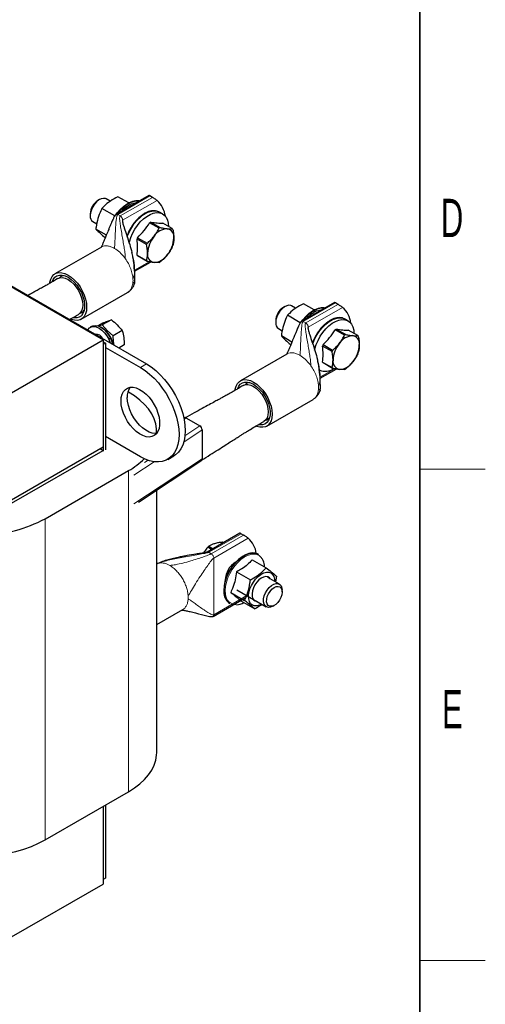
# Model space of a CAD drawing. Header units: millimetres. Extents: x 5 to 418, y 2 to 292.
# Tile 22 of 23: x 371 to 414, y 53 to 143. Entities that reach past the tile are written whole.
import ezdxf

# ---------------------------------------------------------------- set-up
doc = ezdxf.new("R2010")
doc.units = ezdxf.units.MM
doc.layers.add('SLD-0', color=7, linetype='Continuous')
doc.styles.add('SLDTEXTSTYLE0', font='TXT', dxfattribs={"width": 0.605})

msp = doc.modelspace()

# ---------------------------------------------------------------- linework, layer by layer
at = {"color": 7, "linetype": 'Continuous', "lineweight": 25}
for p, q in [((334.2195, 140.0425), (383.0099, 111.8764)), ((336.6237, 138.5731), (379.0501, 114.0809)), ((383.2247, 127.3143), (380.211, 125.5745)), ((381.3833, 126.6189), (380.3887, 127.193)), ((383.5464, 127.1306), (383.3201, 127.2612)), ((378.7021, 126.9299), (378.5607, 126.8482)), ((379.6784, 126.7722), (379.3022, 126.9894)), ((377.8537, 125.6235), (377.8537, 125.4603)), ((380.1077, 125.45), (378.9318, 126.1289)), ((384.4781, 125.6179), (384.1953, 125.7812)), ((378.1023, 124.9109), (378.4579, 124.7056)), ((384.1615, 124.311), (383.2921, 124.8129)), ((383.3914, 124.8702), (384.2608, 124.3683)), ((385.3636, 124.2697), (384.4942, 124.7716)), ((379.334, 123.6802), (378.3706, 124.2364)), ((383.0091, 122.8111), (382.1397, 123.313)), ((382.1893, 123.441), (383.0587, 122.9391)), ((378.8741, 122.5832), (374.6315, 120.134)), ((378.8772, 122.5782), (378.8566, 122.5631)), ((382.1397, 121.8426), (383.0091, 121.3407)), ((383.0587, 121.27), (382.1893, 121.7719)), ((381.9124, 120.3633), (383.38, 121.2105)), ((377.0313, 115.9769), (381.2739, 118.4262)), ((381.2683, 118.4366), (381.2943, 118.4489)), ((400.1952, 117.5174), (397.1816, 115.7776)), ((398.3539, 116.822), (397.3593, 117.3961)), ((400.517, 117.3337), (400.2907, 117.4643)), ((395.6726, 117.133), (395.5312, 117.0513)), ((396.649, 116.9753), (396.2727, 117.1925)), ((378.9793, 115.6125), (378.5619, 115.3716)), ((378.9623, 115.4459), (378.6543, 115.3222)), ((379.7947, 115.9264), (378.9623, 115.4459)), ((378.9623, 115.4459), (379.4223, 114.9247)), ((394.8243, 115.8266), (394.8243, 115.6634)), ((397.0783, 115.6531), (395.9023, 116.332)), ((401.4487, 115.821), (401.1658, 115.9843)), ((378.0239, 115.3351), (377.8542, 115.2372)), ((378.3822, 114.6183), (378.3213, 114.5831)), ((378.3524, 114.601), (378.3628, 114.6174)), ((378.8806, 115.2231), (378.824, 115.2558)), ((379.3128, 114.8688), (379.3616, 114.8218)), ((379.4223, 114.9247), (379.9585, 114.4476)), ((380.7909, 114.9281), (379.9585, 114.4476)), ((395.0728, 115.114), (395.4285, 114.9087)), ((401.1321, 114.5141), (400.2627, 115.016)), ((400.362, 115.0733), (401.2314, 114.5714)), ((402.3342, 114.4728), (401.4647, 114.9747)), ((370.6638, 109.2396), (379.0501, 114.0809)), ((379.0501, 114.0809), (379.0501, 104.2824)), ((379.0501, 113.9012), (379.2622, 113.7787)), ((379.2622, 113.7787), (379.0501, 113.6563)), ((379.0501, 113.6563), (379.0501, 103.8741)), ((379.2622, 113.7787), (379.2622, 103.9966)), ((396.3045, 113.8833), (395.3411, 114.4395)), ((399.1599, 113.6441), (400.0293, 113.1422)), ((379.2622, 113.3868), (382.4442, 111.5499)), ((380.9716, 113.616), (380.4841, 113.3345)), ((395.8447, 112.7863), (391.602, 110.3371)), ((395.8478, 112.7813), (395.8272, 112.7662)), ((399.9796, 113.0142), (399.1102, 113.5161)), ((399.1102, 112.0457), (399.9796, 111.5438)), ((400.0293, 111.4731), (399.1599, 111.975)), ((398.8829, 110.5664), (400.3506, 111.4136)), ((381.3624, 109.291), (381.3066, 109.3232)), ((394.0018, 106.18), (398.2445, 108.6293)), ((398.2388, 108.6397), (398.2649, 108.652)), ((386.512, 106.9345), (386.4254, 106.8771)), ((386.6501, 106.9117), (387.8833, 106.1998)), ((383.9398, 105.5208), (383.9398, 105.6988)), ((388.0954, 105.8317), (388.0954, 103.1921)), ((382.4442, 103.3845), (379.2622, 105.2214)), ((370.6638, 99.4411), (379.0501, 104.2824)), ((370.6638, 99.1145), (379.0501, 103.9558)), ((378.7672, 104.1191), (379.0501, 103.9558)), ((379.0501, 103.9558), (379.0501, 103.8741)), ((382.2608, 99.2324), (388.0552, 103.0687)), ((384.944, 103.1369), (385.5097, 103.4635)), ((373.7256, 97.698), (381.3624, 102.1066)), ((383.9398, 76.287), (383.9398, 100.344)), ((391.5572, 96.3787), (388.5435, 94.6389)), ((391.6527, 96.3256), (391.879, 96.195)), ((388.965, 94.8822), (388.6118, 95.0861)), ((388.7069, 95.1739), (389.0886, 94.9536)), ((390.0342, 95.4995), (389.946, 95.5504)), ((390.0183, 95.5134), (390.0383, 95.5018)), ((392.6802, 93.9459), (393.9568, 93.2089)), ((393.2394, 94.4348), (393.2137, 94.4496)), ((391.2291, 92.8391), (392.5057, 92.1021)), ((395.1583, 91.7105), (394.1047, 92.3187)), ((394.727, 92.1643), (394.7422, 91.9507)), ((394.8842, 92.4276), (394.7973, 91.9189)), ((391.2785, 91.179), (393.9584, 89.632)), ((395.4069, 90.9978), (395.4069, 91.1611)), ((389.0898, 88.7608), (392.1035, 90.5006)), ((390.7054, 90.951), (391.982, 90.214)), ((383.9398, 88.0074), (386.3255, 89.3846)), ((390.6139, 89.9462), (390.6396, 89.9314)), ((391.6327, 90.1697), (392.9094, 89.4327)), ((394.5585, 89.6914), (394.6999, 89.7731)), ((373.7256, 68.2862), (381.3624, 72.6948)), ((379.0501, 71.36), (379.0501, 64.6638)), ((379.0501, 71.36), (379.0501, 64.2392)), ((379.2622, 71.4824), (379.2622, 64.7863)), ((370.6638, 59.3979), (379.0501, 64.2392)), ((379.2622, 64.7863), (379.0501, 64.6638))]:
    msp.add_line(p, q, dxfattribs=at)
at = {"color": 7, "linetype": 'Continuous', "lineweight": 18}
for p, q in [((380.371, 125.5587), (383.3201, 127.2612)), ((383.5464, 127.1306), (380.5973, 125.4281)), ((380.8235, 125.0362), (383.9761, 126.8561)), ((380.371, 125.5587), (380.5973, 125.4281)), ((380.5973, 125.4281), (380.6727, 125.3696)), ((380.8235, 125.0362), (380.8235, 124.8324)), ((381.0715, 121.5142), (380.9951, 121.6188)), ((383.238, 121.2368), (381.903, 120.4661)), ((397.3416, 115.7618), (400.2907, 117.4643)), ((400.517, 117.3337), (397.5678, 115.6312)), ((397.7941, 115.2393), (400.9467, 117.0592)), ((397.3416, 115.7618), (397.5678, 115.6312)), ((397.5678, 115.6312), (397.6433, 115.5727)), ((379.3616, 114.8218), (379.4223, 114.9247)), ((397.7941, 115.2393), (397.7941, 115.0355)), ((379.5455, 114.1415), (379.7152, 114.2395)), ((379.7272, 114.2576), (379.7152, 114.2395)), ((383.0099, 111.8764), (382.4442, 111.5499)), ((398.0421, 111.7174), (397.9657, 111.8219)), ((400.2086, 111.4399), (398.8736, 110.6692)), ((386.6501, 106.9117), (386.4452, 106.7761)), ((388.0954, 105.8317), (386.4115, 104.7169)), ((387.8833, 106.1998), (386.5222, 105.2987)), ((388.0954, 103.1921), (381.8385, 99.0497)), ((383.7051, 102.925), (381.8385, 101.6893)), ((383.1432, 103.0616), (382.8135, 102.8433)), ((381.3624, 102.1066), (381.3624, 72.6948)), ((373.7256, 97.698), (373.7256, 68.2862)), ((388.7035, 94.6231), (391.6527, 96.3256)), ((391.879, 96.195), (388.9298, 94.4925)), ((389.1561, 94.1005), (392.3087, 95.9205)), ((388.6281, 94.6517), (388.7035, 94.6231)), ((388.7035, 94.6231), (388.9298, 94.4925)), ((389.1561, 94.1005), (389.1561, 88.9073)), ((384.1281, 93.6244), (383.9313, 93.5312)), ((384.2044, 93.6408), (384.1281, 93.6244)), ((392.1849, 90.6558), (389.1561, 88.9073))]:
    msp.add_line(p, q, dxfattribs=at)
at = {"color": 7, "linetype": 'Continuous', "lineweight": 25, "flags": 128}
for points in [[(379.3022, 126.9894), (379.2431, 127.0173), (379.0635, 127.0453), (378.8612, 127.0044), (378.6489, 126.8973), (378.44, 126.7306), (378.2476, 126.515), (378.0837, 126.2638), (377.9586, 125.9929), (377.8803, 125.7193), (377.8537, 125.4603)], [(380.1186, 125.4245), (380.3294, 125.7179), (380.603, 126.0313), (380.8954, 126.2999), (381.1982, 126.516), (381.5027, 126.6734), (381.8001, 126.7676), (381.8571, 126.7784)], [(382.3269, 126.796), (382.2933, 126.8014), (382.0232, 126.8056), (381.7339, 126.7453), (381.4334, 126.6221), (381.1298, 126.4393), (380.8315, 126.2019), (380.5465, 125.9164), (380.3154, 125.6348)], [(380.2884, 125.5985), (380.2826, 125.5906), (380.2443, 125.5373)], [(381.2349, 123.4822), (381.2785, 123.6065), (381.4445, 123.9959), (381.6502, 124.3726), (381.8898, 124.7263), (382.1569, 125.0473), (382.444, 125.327), (382.7435, 125.5576), (383.0472, 125.7329), (383.3467, 125.848), (383.6339, 125.9), (383.9009, 125.8873), (384.1405, 125.8102), (384.1953, 125.7812)], [(381.4151, 122.95), (381.4393, 123.0517), (381.5613, 123.4432), (381.7274, 123.8326), (381.933, 124.2093), (382.1727, 124.563), (382.4397, 124.884), (382.7269, 125.1637), (383.0264, 125.3943), (383.33, 125.5696), (383.6295, 125.6848), (383.9167, 125.7367), (384.1838, 125.724), (384.4234, 125.6469), (384.629, 125.5077), (384.7951, 125.31), (384.9171, 125.0593), (384.9916, 124.7625), (385.0163, 124.4702)], [(374.1479, 119.275), (374.1601, 119.3605), (374.2367, 119.6463), (374.3617, 119.8837), (374.5313, 120.0656), (374.7405, 120.1864), (374.9828, 120.2424), (375.2509, 120.232), (375.5367, 120.1555), (375.8314, 120.0151)], [(374.3781, 119.41), (374.4705, 119.6236), (374.6182, 119.8138), (374.8072, 119.9441), (375.031, 120.0101), (375.2822, 120.0095), (375.552, 119.9424), (375.8314, 119.811)], [(375.8314, 120.0151), (376.1261, 119.8152), (376.4118, 119.5619), (376.6799, 119.2627), (376.9222, 118.9269), (377.1314, 118.5646), (377.3011, 118.1869), (377.4261, 117.8051), (377.5026, 117.4309), (377.5284, 117.0758), (377.5026, 116.7503), (377.4261, 116.4646), (377.3011, 116.2272), (377.1314, 116.0453), (376.9222, 115.9245), (376.6799, 115.8685), (376.4118, 115.8789), (376.1261, 115.9554), (376.0706, 115.9772)], [(374.8637, 119.6903), (374.8814, 119.7009), (375.085, 119.7763), (375.3172, 119.7856), (375.5693, 119.7284), (375.8314, 119.6069), (376.0935, 119.4258), (376.3455, 119.192), (376.5778, 118.9145), (376.7814, 118.604), (376.9484, 118.2725), (377.0726, 117.9326), (377.1491, 117.5974), (377.1749, 117.2799), (377.1491, 116.9921), (377.0726, 116.7452), (376.9484, 116.5486), (376.7814, 116.41), (376.7744, 116.406)], [(375.8314, 119.811), (376.1107, 119.6198), (376.3806, 119.3754), (376.6317, 119.086), (376.8556, 118.7616), (377.0446, 118.413), (377.1923, 118.0523), (377.2936, 117.6917), (377.3452, 117.3435), (377.3452, 117.0196), (377.2936, 116.7309), (377.1923, 116.4873), (377.0446, 116.2971), (376.8556, 116.1668), (376.6317, 116.1008), (376.3806, 116.1014), (376.3055, 116.1137)], [(396.2727, 117.1925), (396.2137, 117.2204), (396.0341, 117.2484), (395.8318, 117.2075), (395.6195, 117.1004), (395.4106, 116.9337), (395.2181, 116.7181), (395.0542, 116.4669), (394.9292, 116.196), (394.8509, 115.9224), (394.8243, 115.6634)], [(397.0891, 115.6276), (397.3, 115.921), (397.5736, 116.2344), (397.866, 116.503), (398.1688, 116.7191), (398.4732, 116.8765), (398.7707, 116.9707), (398.8277, 116.9815)], [(399.2974, 116.9991), (399.2638, 117.0045), (398.9937, 117.0087), (398.7045, 116.9484), (398.404, 116.8252), (398.1004, 116.6424), (397.802, 116.405), (397.517, 116.1195), (397.286, 115.8379)], [(397.259, 115.8016), (397.2532, 115.7937), (397.2149, 115.7404)], [(398.2055, 113.6853), (398.249, 113.8096), (398.4151, 114.199), (398.6208, 114.5757), (398.8604, 114.9294), (399.1274, 115.2504), (399.4146, 115.5301), (399.7141, 115.7607), (400.0177, 115.936), (400.3172, 116.0511), (400.6044, 116.1031), (400.8715, 116.0904), (401.1111, 116.0133), (401.1658, 115.9843)], [(398.3857, 113.1531), (398.4099, 113.2548), (398.5319, 113.6463), (398.6979, 114.0357), (398.9036, 114.4124), (399.1432, 114.7661), (399.4103, 115.0871), (399.6974, 115.3668), (399.9969, 115.5974), (400.3006, 115.7727), (400.6001, 115.8879), (400.8873, 115.9398), (401.1543, 115.9271), (401.3939, 115.85), (401.5996, 115.7108), (401.7657, 115.5131), (401.8876, 115.2624), (401.9622, 114.9656), (401.9869, 114.6733)], [(377.6237, 114.9858), (377.6396, 115.0154), (377.7765, 115.1826), (377.9574, 115.283), (378.1732, 115.3117), (378.4131, 115.2671), (378.6651, 115.1515), (378.9166, 114.9708), (379.1549, 114.7339), (379.3681, 114.4528), (379.5455, 114.1415)], [(378.0239, 115.3351), (378.1271, 115.381), (378.3429, 115.4096), (378.5828, 115.3651), (378.8348, 115.2495), (379.0863, 115.0687), (379.3246, 114.8319), (379.5378, 114.5507), (379.7152, 114.2395)], [(379.5455, 114.1415), (379.6782, 113.8157), (379.6845, 113.7961)], [(379.7152, 114.2395), (379.8479, 113.9136), (379.9154, 113.6629)], [(379.7272, 114.2576), (379.8533, 113.9481), (379.9279, 113.6557)], [(383.0099, 111.8764), (383.4361, 111.6007), (383.856, 111.2694), (384.2636, 110.8874), (384.653, 110.4603), (385.0183, 109.9943), (385.3544, 109.4962), (385.6563, 108.9733), (385.9196, 108.4332), (386.1405, 107.8838), (386.3157, 107.3331), (386.4427, 106.7891), (386.5197, 106.2597), (386.5454, 105.7527), (386.5197, 105.2755), (386.4427, 104.835), (386.3157, 104.4376), (386.1405, 104.0892), (385.9196, 103.7948), (385.6563, 103.5587), (385.5097, 103.4635)], [(382.4442, 111.5499), (382.8704, 111.2741), (383.2903, 110.9428), (383.6979, 110.5608), (384.0873, 110.1337), (384.4526, 109.6677), (384.7887, 109.1697), (385.0906, 108.6468), (385.3539, 108.1067), (385.5748, 107.5573), (385.75, 107.0065), (385.877, 106.4625), (385.954, 105.9331), (385.9798, 105.4261), (385.954, 104.9489), (385.877, 104.5084), (385.75, 104.111), (385.5748, 103.7626), (385.3539, 103.4682), (385.0906, 103.2321), (384.7887, 103.0578), (384.4526, 102.9477), (384.0873, 102.9036), (383.6979, 102.926), (383.2903, 103.0147), (382.8704, 103.1682), (382.4442, 103.3845)], [(391.1185, 109.4781), (391.1307, 109.5637), (391.2072, 109.8494), (391.3322, 110.0868), (391.5019, 110.2687), (391.7111, 110.3895), (391.9534, 110.4455), (392.2215, 110.4351), (392.5072, 110.3586), (392.8019, 110.2182)], [(391.3487, 109.6131), (391.441, 109.8267), (391.5887, 110.0169), (391.7777, 110.1472), (392.0016, 110.2132), (392.2527, 110.2126), (392.5226, 110.1455), (392.8019, 110.0141)], [(392.8019, 110.2182), (393.0966, 110.0184), (393.3824, 109.765), (393.6505, 109.4658), (393.8928, 109.13), (394.1019, 108.7677), (394.2716, 108.39), (394.3966, 108.0082), (394.4732, 107.634), (394.499, 107.2789), (394.4732, 106.9534), (394.3966, 106.6677), (394.2716, 106.4303), (394.1019, 106.2484), (393.8928, 106.1276), (393.6505, 106.0716), (393.3824, 106.082), (393.0966, 106.1585), (393.0411, 106.1803)], [(380.6765, 108.4877), (380.7019, 108.818), (380.7774, 109.1094), (380.9009, 109.3536), (381.0688, 109.5436), (381.2763, 109.6738), (381.5174, 109.7405), (381.7851, 109.7418), (382.0718, 109.6777), (382.3692, 109.55), (382.6688, 109.3624), (382.9619, 109.1202), (383.2401, 108.8305), (383.4954, 108.5016), (383.7205, 108.1429), (383.9088, 107.7648), (384.0551, 107.3781), (384.155, 106.994), (384.2056, 106.6235), (384.2056, 106.2772), (384.155, 105.9652), (384.0551, 105.6964), (383.9088, 105.4786), (383.7205, 105.3179), (383.4954, 105.2191), (383.2401, 105.185), (382.9619, 105.2165), (382.6688, 105.3127), (382.3692, 105.471), (382.0718, 105.6866), (381.7851, 105.9535), (381.5174, 106.264), (381.2763, 106.609), (381.0688, 106.9787), (380.9009, 107.3625), (380.7774, 107.7493), (380.7019, 108.128), (380.6765, 108.4877)], [(383.9344, 105.5201), (383.9304, 105.9334), (383.8554, 106.4006), (383.7061, 106.8619), (383.4836, 107.3132), (383.19, 107.7508), (382.8277, 108.1708), (382.3998, 108.5697), (381.91, 108.9442), (381.3624, 109.291)], [(391.8343, 109.8934), (391.8519, 109.904), (392.0555, 109.9794), (392.2878, 109.9887), (392.5398, 109.9315), (392.8019, 109.81), (393.064, 109.6289), (393.3161, 109.3951), (393.5483, 109.1176), (393.7519, 108.8071), (393.919, 108.4756), (394.0432, 108.1357), (394.1196, 107.8005), (394.1454, 107.483), (394.1196, 107.1952), (394.0432, 106.9483), (393.919, 106.7517), (393.7519, 106.6131), (393.745, 106.6091)], [(392.8019, 110.0141), (393.0813, 109.823), (393.3511, 109.5785), (393.6023, 109.2891), (393.8261, 108.9647), (394.0151, 108.6161), (394.1628, 108.2554), (394.2642, 107.8948), (394.3157, 107.5466), (394.3157, 107.2227), (394.2642, 106.934), (394.1628, 106.6904), (394.0151, 106.5002), (393.8261, 106.3699), (393.6023, 106.3039), (393.3511, 106.3045), (393.2761, 106.3168)], [(383.9446, 105.5215), (383.8058, 105.5115), (383.5276, 105.543), (383.2345, 105.6393), (382.9349, 105.7975), (382.6375, 106.0132), (382.3508, 106.2801), (382.0831, 106.5905), (381.842, 106.9356), (381.6345, 107.3053), (381.4666, 107.6891), (381.3431, 108.0759), (381.2676, 108.4546), (381.2421, 108.8142)], [(393.2137, 94.4496), (393.1672, 94.4746), (392.9288, 94.554), (392.6626, 94.5691), (392.376, 94.5195), (392.0768, 94.4067), (391.7732, 94.2335), (391.4734, 94.0049), (391.1856, 93.7269), (390.9177, 93.4072), (390.6769, 93.0546), (390.4699, 92.6786), (390.3023, 92.2894), (390.1786, 91.8978), (390.1023, 91.5144), (390.0754, 91.1496), (390.0986, 90.8134)], [(390.1242, 90.7986), (390.101, 91.1348), (390.1279, 91.4996), (390.2043, 91.883), (390.328, 92.2746), (390.4956, 92.6638), (390.7026, 93.0398), (390.9434, 93.3924), (391.2113, 93.7121), (391.4991, 93.99), (391.7989, 94.2187), (392.1025, 94.3918), (392.4017, 94.5047), (392.6883, 94.5543), (392.9544, 94.5392), (393.1929, 94.4598), (393.2394, 94.4348)], [(393.5423, 89.8722), (393.3546, 89.7804), (393.1118, 89.7147), (392.8876, 89.7165), (392.692, 89.7857), (392.5334, 89.9193), (392.4188, 90.1115), (392.3533, 90.3538), (392.3396, 90.6356), (392.3784, 90.9447), (392.4679, 91.2676), (392.6043, 91.59), (392.7817, 91.8981), (392.9921, 92.1781), (393.2265, 92.418), (393.4747, 92.6073), (393.7256, 92.7376), (393.9685, 92.8033), (394.1927, 92.8015), (394.3883, 92.7323), (394.5469, 92.5987), (394.6615, 92.4066), (394.727, 92.1643), (394.727, 92.1643)], [(394.3151, 92.1973), (394.2478, 92.2791), (394.1004, 92.3719), (393.9206, 92.3999), (393.7186, 92.3617), (393.5062, 92.2594), (393.2958, 92.0989), (393.0996, 91.8896), (392.9291, 91.6437), (392.794, 91.3754), (392.7023, 91.1004), (392.6593, 90.8346), (392.6674, 90.5934)], [(394.5585, 89.6914), (394.3628, 89.6048), (394.1636, 89.576), (393.9892, 89.6159), (393.8506, 89.7222), (393.7564, 89.888), (393.7127, 90.1031), (393.722, 90.3539), (393.784, 90.6247), (393.8945, 90.8983), (394.0468, 91.1577), (394.2313, 91.3865), (394.4363, 91.5704), (394.6489, 91.6977), (394.8559, 91.7606), (395.0442, 91.755), (395.2019, 91.6814), (395.3192, 91.5442), (395.3888, 91.3522), (395.4069, 91.1611)], [(394.8628, 91.4782), (395.0424, 91.5017), (395.1966, 91.4574), (395.3139, 91.3489), (395.3857, 91.184), (395.4066, 90.975), (395.3751, 90.7375), (395.2936, 90.4889), (395.1679, 90.2479), (395.0076, 90.0322), (394.8244, 89.8578), (394.632, 89.7377), (394.4447, 89.6807), (394.2762, 89.6912), (394.1391, 89.7683), (394.0437, 89.9064), (393.9969, 90.095), (394.0022, 90.3204), (394.0593, 90.5657), (394.1639, 90.8128), (394.3082, 91.0434), (394.4815, 91.2402), (394.6711, 91.3889), (394.8628, 91.4782)], [(381.3624, 72.6948), (381.91, 73.0416), (382.3998, 73.416), (382.8277, 73.815), (383.19, 74.235), (383.4836, 74.6726), (383.7061, 75.1239), (383.8554, 75.5851), (383.9304, 76.0524), (383.9398, 76.287)], [(361.2805, 68.2862), (361.8812, 67.9701), (362.5299, 67.6873), (363.2209, 67.4403), (363.9486, 67.2311), (364.7065, 67.0616), (365.4883, 66.9332), (366.2873, 66.847), (367.0966, 66.8037), (367.9095, 66.8037), (368.7188, 66.847), (369.5178, 66.9332), (370.2996, 67.0616), (371.0576, 67.2311), (371.7852, 67.4403), (372.4763, 67.6873), (373.1249, 67.9701), (373.7256, 68.2862)]]:
    msp.add_lwpolyline(points, dxfattribs=at)
at = {"color": 7, "linetype": 'Continuous', "lineweight": 18, "flags": 128}
for points in [[(380.3815, 125.6729), (380.5721, 125.9016), (380.8571, 126.1871), (381.1555, 126.4245), (381.4591, 126.6073), (381.7596, 126.7305), (382.0488, 126.7908), (382.3121, 126.7875)], [(397.352, 115.876), (397.5427, 116.1047), (397.8277, 116.3902), (398.1261, 116.6276), (398.4296, 116.8104), (398.7301, 116.9336), (399.0194, 116.9939), (399.2827, 116.9906)], [(393.6761, 93.8726), (393.6494, 93.9312), (393.5035, 94.1561), (393.3145, 94.3233), (393.0877, 94.4278), (392.8298, 94.4667), (392.5481, 94.4388), (392.2508, 94.3449), (391.9463, 94.1878), (391.6435, 93.972), (391.351, 93.7036), (391.0773, 93.3905), (390.8302, 93.0415), (390.617, 92.6667), (390.4435, 92.277), (390.315, 91.8836), (390.2351, 91.4976), (390.206, 91.1304), (390.2286, 90.7923)]]:
    msp.add_lwpolyline(points, dxfattribs=at)
at = {"color": 7, "linetype": 'Continuous', "lineweight": 25}
for centre, radius, start, end in [((379.3634, 125.5684), 1.5107, 122.097157, 177.908219), ((382.8671, 123.9189), 2.891, 115.348527, 137.191069), ((382.3653, 125.0986), 2.384, 7.26876, 47.49266), ((378.4271, 125.3888), 0.5778, 172.891251, 235.796569), ((384.2478, 123.272), 1.8132, 118.185284, 121.80934), ((385.707, 121.903), 2.6093, 140.227928, 177.360713), ((384.9964, 122.7173), 1.5517, 93.429538, 146.565085), ((385.1172, 122.7701), 1.8132, 118.185284, 121.80934), ((384.7667, 123.5313), 0.7476, 350.748121, 79.453222), ((384.7555, 123.7895), 0.7748, 31.906362, 38.294981), ((385.0637, 122.2522), 3.1105, 157.529935, 160.058705), ((385.9331, 121.7503), 3.1105, 157.529935, 160.058705), ((382.898, 123.5312), 2.6093, 320.227928, 357.360713), ((382.4893, 123.7894), 3.1105, 337.529935, 340.058705), ((382.7974, 122.2521), 0.7748, 211.906362, 218.294981), ((383.8383, 121.903), 0.7476, 170.748121, 259.453222), ((383.6086, 122.7169), 1.5517, 273.429538, 326.565085), ((383.6669, 121.7502), 0.7748, 211.906362, 218.294981), ((383.3051, 122.7696), 1.8132, 298.185284, 301.80934), ((375.5187, 119.3051), 0.6608, 92.982777, 135.554869), ((376.7572, 117.1598), 0.6608, 284.440257, 327.011344), ((396.334, 115.7715), 1.5107, 122.097157, 177.908219), ((399.8377, 114.122), 2.891, 115.348527, 137.191069), ((399.3358, 115.3017), 2.384, 7.26876, 47.49266), ((395.3977, 115.5919), 0.5778, 172.891251, 235.796569), ((378.3488, 113.8621), 0.7432, 25.260834, 94.744543), ((377.7057, 113.339), 2.2205, 24.438229, 58.053562), ((377.9974, 113.4734), 1.9182, 13.251387, 44.666217), ((377.7196, 113.312), 2.2216, 21.50179, 38.492834), ((401.2184, 113.4751), 1.8132, 118.185284, 121.80934), ((402.0878, 112.9732), 1.8132, 118.185284, 121.80934), ((402.0342, 112.4553), 3.1105, 157.529935, 160.058705), ((402.6775, 112.1061), 2.6093, 140.227928, 177.360713), ((401.9669, 112.9204), 1.5517, 93.429538, 146.565085), ((401.7373, 113.7344), 0.7476, 350.748121, 79.453222), ((401.726, 113.9926), 0.7748, 31.906362, 38.294981), ((402.9036, 111.9534), 3.1105, 157.529935, 160.058705), ((399.8686, 113.7343), 2.6093, 320.227928, 357.360713), ((399.4598, 113.9925), 3.1105, 337.529935, 340.058705), ((399.768, 112.4552), 0.7748, 211.906362, 218.294981), ((400.8089, 112.1061), 0.7476, 170.748121, 259.453222), ((400.5792, 112.92), 1.5517, 273.429538, 326.565085), ((399.3846, 112.4999), 1.2981, 245.622168, 304.391648), ((400.6374, 111.9533), 0.7748, 211.906362, 218.294981), ((400.2757, 112.9727), 1.8132, 298.185284, 301.80934), ((392.4893, 109.5082), 0.6608, 92.982777, 135.554869), ((382.6858, 108.8982), 1.4461, 144.427087, 183.327463), ((393.7277, 107.3629), 0.6608, 284.440257, 327.011344), ((378.0856, 107.9141), 6.6682, 299.432995, 315.004035), ((367.8427, 108.6619), 12.4425, 271.25601, 298.216864), ((390.767, 94.2032), 2.3078, 7.939402, 48.08449), ((390.4291, 93.213), 2.6098, 131.291109, 134.133788), ((389.6896, 94.9602), 0.6434, 59.277634, 66.509089), ((393.9818, 90.996), 3.9241, 124.72724, 171.803437), ((392.0599, 93.2282), 1.7399, 2.379529, 21.737906), ((392.1922, 92.0372), 1.9763, 121.833661, 178.171715), ((391.242, 90.9061), 1.1471, 184.636219, 236.804207), ((391.2676, 90.8913), 1.1471, 184.636219, 236.804207), ((393.1607, 90.6102), 0.4935, 181.946357, 264.713488), ((391.1569, 91.3705), 1.5468, 273.317676, 298.771758)]:
    msp.add_arc(centre, radius, start, end, dxfattribs=at)
at = {"color": 7, "linetype": 'Continuous', "lineweight": 18}
for centre, radius, start, end in [((382.2754, 125.0894), 1.5802, 96.780061, 114.128742), ((379.5092, 119.5269), 2.2619, 356.881452, 3.118548), ((399.2459, 115.2926), 1.5802, 96.780061, 114.128742), ((396.4798, 109.73), 2.2619, 356.881452, 3.118548), ((384.5608, 90.4854), 2.2619, 356.881452, 3.118548), ((391.234, 90.8323), 1.0061, 182.278228, 270.707018)]:
    msp.add_arc(centre, radius, start, end, dxfattribs=at)
at = {"color": 7, "linetype": 'Continuous', "lineweight": 25}
for centre, start_param, end_param in [((386.6501, 106.6661), 5.5005563, 6.320329), ((387.8833, 105.9542), 3.92976, 5.5005563), ((387.8833, 103.3146), 3.1787363, 3.92976)]:
    msp.add_ellipse(centre, major_axis=(-0.1496, 0.2605), ratio=0.5773771, start_param=start_param, end_param=end_param, dxfattribs=at)
for points, knots in [([(380.3887, 127.193), (380.1529, 127.0645), (379.674, 126.8034), (379.217, 126.4235), (378.9902, 126.1893), (378.9318, 126.1289)], [0, 0, 0, 0, 0.4185557, 0.8501619, 1, 1, 1, 1]), ([(383.3201, 127.2612), (383.3014, 127.272), (383.2641, 127.2934), (383.2309, 127.3119), (383.2276, 127.3119), (383.2259, 127.3119)], [0, 0, 0, 0, 0.319223, 0.6368757, 1, 1, 1, 1]), ([(383.9761, 126.8561), (383.9482, 126.8776), (383.8891, 126.9232), (383.7724, 126.9973), (383.6659, 127.0611), (383.5947, 127.1027), (383.5599, 127.1228), (383.5464, 127.1306)], [0, 0, 0, 0, 0.2750959, 0.5836442, 0.7615414, 0.9076433, 1, 1, 1, 1]), ([(378.9318, 126.1289), (378.8964, 126.0558), (378.7544, 125.7624), (378.5449, 125.2051), (378.4235, 124.6265), (378.3788, 124.2971), (378.3706, 124.2364)], [0, 0, 0, 0, 0.1280361, 0.5135986, 0.9103184, 1, 1, 1, 1]), ([(380.2108, 125.5744), (380.1946, 125.5618), (380.1273, 125.5097), (380.0449, 125.3518), (379.9192, 125.0938), (379.7903, 124.7876), (379.6576, 124.4738), (379.5509, 124.2146), (379.4519, 123.9722), (379.346, 123.7104), (379.2321, 123.4267), (379.1086, 123.124), (379.009, 122.8899), (378.9361, 122.7304), (378.891, 122.6376), (378.8667, 122.5891), (378.8717, 122.5887), (378.8737, 122.5886)], [0, 0, 0, 0, 0.0161908, 0.0672586, 0.1340311, 0.2447517, 0.3260451, 0.4005661, 0.463812, 0.5309335, 0.6231092, 0.7082065, 0.8012089, 0.8500751, 0.9021107, 0.9611535, 1, 1, 1, 1]), ([(384.1358, 125.808), (384.0717, 125.8364), (383.9362, 125.8964), (383.7018, 125.9217), (383.4493, 125.9022), (383.1897, 125.833), (382.9296, 125.7201), (382.6745, 125.5679), (382.4311, 125.384), (382.205, 125.1766), (382.0152, 124.9712), (381.8536, 124.7709), (381.6999, 124.559), (381.6027, 124.3983), (381.5477, 124.3075)], [0, 0, 0, 0, 0.0841082, 0.177687, 0.2712154, 0.3640542, 0.4558114, 0.5461258, 0.6343233, 0.7183481, 0.7985681, 0.8567404, 0.9189733, 1, 1, 1, 1]), ([(380.8235, 125.0362), (380.8197, 125.0329), (380.811, 125.0254), (380.8038, 125.0021), (380.8004, 124.9358), (380.828, 124.8018), (380.8862, 124.592), (381.0123, 124.2022), (381.2141, 123.6124), (381.4656, 122.8634), (381.6062, 122.3255), (381.6726, 122.0714)], [0, 0, 0, 0, 0.0054271, 0.0122805, 0.0267121, 0.0772189, 0.1509812, 0.2449454, 0.4798705, 0.7543382, 1, 1, 1, 1]), ([(382.1893, 123.441), (382.3974, 123.6511), (382.8193, 124.0769), (383.1331, 124.5653), (383.2921, 124.8129)], [0, 0, 0, 0, 0.4932478, 1, 1, 1, 1]), ([(383.3914, 124.8702), (383.5995, 124.8385), (384.0214, 124.7743), (384.3352, 124.7725), (384.4942, 124.7716)], [0, 0, 0, 0, 0.4932478, 1, 1, 1, 1]), ([(378.3706, 124.2364), (378.4616, 124.1406), (378.6465, 123.946), (378.9844, 123.6457), (379.2085, 123.4567), (379.2663, 123.408)], [0, 0, 0, 0, 0.4185557, 0.8501619, 1, 1, 1, 1]), ([(381.5477, 124.3075), (381.482, 124.1863), (381.3898, 124.0162), (381.2848, 123.7753), (381.2428, 123.6586), (381.2191, 123.5927)], [0, 0, 0, 0, 0.5190811, 0.7283816, 1, 1, 1, 1]), ([(383.0587, 122.9391), (383.1742, 123.036), (383.4072, 123.2315), (383.6028, 123.4581), (383.7015, 123.5723)], [0, 0, 0, 0, 0.4959401, 1, 1, 1, 1]), ([(383.7015, 123.5723), (383.7893, 123.6898), (383.9667, 123.9269), (384.0962, 124.1821), (384.1615, 124.311)], [0, 0, 0, 0, 0.4952208, 1, 1, 1, 1]), ([(384.2608, 124.3683), (384.3763, 124.3454), (384.6092, 124.2993), (384.8049, 124.2773), (384.9035, 124.2663)], [0, 0, 0, 0, 0.4959401, 1, 1, 1, 1]), ([(384.9035, 124.2663), (384.9914, 124.2606), (385.1688, 124.2492), (385.2982, 124.2628), (385.3636, 124.2697)], [0, 0, 0, 0, 0.4952208, 1, 1, 1, 1]), ([(385.4132, 124.199), (385.4389, 124.0644), (385.4907, 123.793), (385.4999, 123.5391), (385.5046, 123.4111)], [0, 0, 0, 0, 0.4959401, 1, 1, 1, 1]), ([(383.1004, 122.0232), (383.0959, 122.1489), (383.0869, 122.4027), (383.0352, 122.6741), (383.0091, 122.8111)], [0, 0, 0, 0, 0.4952208, 1, 1, 1, 1]), ([(385.5046, 123.4111), (385.5001, 123.2906), (385.491, 123.0472), (385.4393, 122.8355), (385.4132, 122.7286)], [0, 0, 0, 0, 0.4952208, 1, 1, 1, 1]), ([(381.9203, 119.247), (381.9225, 119.2599), (381.9398, 119.3638), (381.9393, 119.6881), (381.9314, 120.3096), (381.8634, 121.0098), (381.7748, 121.6426), (381.7061, 121.9488), (381.6728, 122.0972)], [0, 0, 0, 0, 0.0141495, 0.1139095, 0.351262, 0.6717216, 0.8408506, 1, 1, 1, 1]), ([(383.0091, 121.3407), (383.0348, 121.4457), (383.0865, 121.6573), (383.0958, 121.9006), (383.1004, 122.0232)], [0, 0, 0, 0, 0.4959401, 1, 1, 1, 1]), ([(384.9035, 121.862), (384.8067, 121.7497), (384.6112, 121.523), (384.3784, 121.3275), (384.2608, 121.2288)], [0, 0, 0, 0, 0.4952208, 1, 1, 1, 1]), ([(385.3636, 122.6006), (385.2994, 122.474), (385.1701, 122.2188), (384.9929, 121.9816), (384.9035, 121.862)], [0, 0, 0, 0, 0.4959401, 1, 1, 1, 1]), ([(383.7015, 121.168), (383.6046, 121.1789), (383.4091, 121.2008), (383.1763, 121.2468), (383.0587, 121.27)], [0, 0, 0, 0, 0.4952208, 1, 1, 1, 1]), ([(384.1615, 121.1714), (384.0974, 121.1646), (383.968, 121.151), (383.7908, 121.1623), (383.7015, 121.168)], [0, 0, 0, 0, 0.49594008, 1, 1, 1, 1]), ([(374.8637, 119.6903), (374.7284, 119.6067), (374.4836, 119.4553), (374.1279, 119.2443), (373.8379, 119.0788), (373.5932, 118.9429), (373.3895, 118.8304), (373.1936, 118.7225), (372.9625, 118.5954), (372.6608, 118.4298), (372.3778, 118.2748), (372.1935, 118.1742), (372.1458, 118.1482)], [0, 0, 0, 0, 0.1687411, 0.3054635, 0.4276709, 0.5083616, 0.579392, 0.6478705, 0.7149271, 0.8148349, 0.9520942, 1, 1, 1, 1]), ([(381.2987, 118.4406), (381.3257, 118.4572), (381.3808, 118.4909), (381.4783, 118.5691), (381.5792, 118.6648), (381.7173, 118.8194), (381.8414, 119.0233), (381.8962, 119.1786), (381.9204, 119.2472)], [0, 0, 0, 0, 0.0980232, 0.1998946, 0.3149663, 0.4489691, 0.7563387, 1, 1, 1, 1]), ([(381.7677, 119.4039), (381.8206, 119.3614), (381.9265, 119.2766), (381.9181, 119.2596), (381.9139, 119.2511)], [0, 0, 0, 0, 0.4997144, 1, 1, 1, 1]), ([(397.3593, 117.3961), (397.1235, 117.2676), (396.6446, 117.0065), (396.1876, 116.6266), (395.9608, 116.3924), (395.9023, 116.332)], [0, 0, 0, 0, 0.4185557, 0.8501619, 1, 1, 1, 1]), ([(400.2907, 117.4643), (400.272, 117.4751), (400.2346, 117.4965), (400.2015, 117.515), (400.1982, 117.515), (400.1965, 117.515)], [0, 0, 0, 0, 0.319223, 0.6368757, 1, 1, 1, 1]), ([(400.9467, 117.0592), (400.9188, 117.0807), (400.8596, 117.1263), (400.743, 117.2004), (400.6364, 117.2642), (400.5652, 117.3058), (400.5304, 117.3259), (400.517, 117.3337)], [0, 0, 0, 0, 0.27509591, 0.58364416, 0.76154144, 0.90764325, 1, 1, 1, 1]), ([(375.9694, 115.9408), (375.9995, 115.9588), (376.264, 116.1168), (376.5356, 116.2708), (376.7764, 116.4072)], [0, 0, 0, 0, 0.1135398, 1, 1, 1, 1]), ([(378.9793, 115.6125), (379.1342, 115.6758), (379.4442, 115.8025), (379.6779, 115.8851), (379.7947, 115.9264)], [0, 0, 0, 0, 0.4999949, 1, 1, 1, 1]), ([(379.7947, 115.9264), (379.9801, 115.7707), (380.3503, 115.4599), (380.6442, 115.1052), (380.7909, 114.9281)], [0, 0, 0, 0, 0.5008729, 1, 1, 1, 1]), ([(395.9023, 116.332), (395.8669, 116.2589), (395.725, 115.9655), (395.5155, 115.4082), (395.3941, 114.8296), (395.3494, 114.5002), (395.3411, 114.4395)], [0, 0, 0, 0, 0.1280361, 0.5135986, 0.9103184, 1, 1, 1, 1]), ([(397.1813, 115.7775), (397.1651, 115.7649), (397.0979, 115.7128), (397.0155, 115.5549), (396.8897, 115.2969), (396.7609, 114.9907), (396.6282, 114.6769), (396.5214, 114.4177), (396.4225, 114.1753), (396.3165, 113.9135), (396.2026, 113.6298), (396.0792, 113.3271), (395.9795, 113.093), (395.9066, 112.9335), (395.8616, 112.8407), (395.8372, 112.7922), (395.8423, 112.7918), (395.8443, 112.7917)], [0, 0, 0, 0, 0.0161908, 0.0672586, 0.1340311, 0.2447517, 0.3260451, 0.4005661, 0.463812, 0.5309335, 0.6231092, 0.7082065, 0.8012089, 0.8500751, 0.9021107, 0.9611535, 1, 1, 1, 1]), ([(401.1063, 116.0111), (401.0422, 116.0395), (400.9068, 116.0995), (400.6724, 116.1248), (400.4199, 116.1053), (400.1602, 116.0361), (399.9002, 115.9232), (399.645, 115.771), (399.4017, 115.5871), (399.1755, 115.3797), (398.9857, 115.1743), (398.8242, 114.974), (398.6704, 114.7621), (398.5732, 114.6015), (398.5182, 114.5106)], [0, 0, 0, 0, 0.0841082, 0.177687, 0.2712154, 0.3640542, 0.4558114, 0.5461258, 0.6343233, 0.7183481, 0.7985681, 0.8567404, 0.9189733, 1, 1, 1, 1]), ([(380.7909, 114.9281), (380.8401, 114.7204), (380.9384, 114.305), (380.9605, 113.8457), (380.9716, 113.616)], [0, 0, 0, 0, 0.4999949, 1, 1, 1, 1]), ([(397.7941, 115.2393), (397.7903, 115.236), (397.7816, 115.2285), (397.7743, 115.2052), (397.771, 115.1389), (397.7986, 115.0049), (397.8567, 114.7951), (397.9828, 114.4053), (398.1847, 113.8155), (398.4362, 113.0665), (398.5767, 112.5286), (398.6431, 112.2745)], [0, 0, 0, 0, 0.0054271, 0.0122805, 0.0267121, 0.0772189, 0.1509812, 0.2449454, 0.4798705, 0.7543382, 1, 1, 1, 1]), ([(399.1599, 113.6441), (399.368, 113.8542), (399.7899, 114.28), (400.1037, 114.7684), (400.2627, 115.016)], [0, 0, 0, 0, 0.4932478, 1, 1, 1, 1]), ([(400.362, 115.0733), (400.5701, 115.0416), (400.992, 114.9774), (401.3057, 114.9756), (401.4647, 114.9747)], [0, 0, 0, 0, 0.4932478, 1, 1, 1, 1]), ([(401.2314, 114.5714), (401.3469, 114.5485), (401.5798, 114.5024), (401.7755, 114.4804), (401.8741, 114.4694)], [0, 0, 0, 0, 0.4959401, 1, 1, 1, 1]), ([(380.0478, 113.5864), (380.0347, 113.647), (379.9758, 113.9172), (379.9661, 114.2158), (379.9585, 114.4476)], [0, 0, 0, 0, 0.2240475, 1, 1, 1, 1]), ([(395.3411, 114.4395), (395.4321, 114.3437), (395.617, 114.1491), (395.955, 113.8489), (396.1791, 113.6598), (396.2369, 113.6111)], [0, 0, 0, 0, 0.4185557, 0.8501619, 1, 1, 1, 1]), ([(398.5182, 114.5106), (398.4525, 114.3894), (398.3603, 114.2193), (398.2554, 113.9784), (398.2134, 113.8617), (398.1897, 113.7958)], [0, 0, 0, 0, 0.5190811, 0.7283816, 1, 1, 1, 1]), ([(400.0293, 113.1422), (400.1448, 113.2391), (400.3777, 113.4346), (400.5734, 113.6612), (400.672, 113.7754)], [0, 0, 0, 0, 0.4959401, 1, 1, 1, 1]), ([(400.672, 113.7754), (400.7599, 113.8929), (400.9372, 114.13), (401.0667, 114.3852), (401.1321, 114.5141)], [0, 0, 0, 0, 0.4952208, 1, 1, 1, 1]), ([(401.8741, 114.4694), (401.9619, 114.4637), (402.1393, 114.4523), (402.2688, 114.4659), (402.3342, 114.4728)], [0, 0, 0, 0, 0.4952208, 1, 1, 1, 1]), ([(402.3838, 114.4021), (402.4095, 114.2675), (402.4613, 113.9961), (402.4705, 113.7422), (402.4751, 113.6142)], [0, 0, 0, 0, 0.4959401, 1, 1, 1, 1]), ([(400.071, 112.2263), (400.0665, 112.352), (400.0574, 112.6058), (400.0057, 112.8772), (399.9796, 113.0142)], [0, 0, 0, 0, 0.4952208, 1, 1, 1, 1]), ([(402.3342, 112.8037), (402.27, 112.6771), (402.1406, 112.4219), (401.9634, 112.1847), (401.8741, 112.0651)], [0, 0, 0, 0, 0.4959401, 1, 1, 1, 1]), ([(402.4751, 113.6142), (402.4707, 113.4937), (402.4616, 113.2503), (402.4099, 113.0386), (402.3838, 112.9317)], [0, 0, 0, 0, 0.4952208, 1, 1, 1, 1]), ([(398.8909, 109.4501), (398.893, 109.463), (398.9104, 109.5669), (398.9099, 109.8912), (398.902, 110.5127), (398.834, 111.2129), (398.7453, 111.8457), (398.6767, 112.1519), (398.6434, 112.3003)], [0, 0, 0, 0, 0.0141495, 0.1139095, 0.351262, 0.6717216, 0.8408506, 1, 1, 1, 1]), ([(399.9796, 111.5438), (400.0053, 111.6488), (400.0571, 111.8604), (400.0663, 112.1037), (400.071, 112.2263)], [0, 0, 0, 0, 0.4959401, 1, 1, 1, 1]), ([(401.8741, 112.0651), (401.7773, 111.9528), (401.5818, 111.7261), (401.3489, 111.5306), (401.2314, 111.4319)], [0, 0, 0, 0, 0.4952208, 1, 1, 1, 1]), ([(400.672, 111.3711), (400.5752, 111.382), (400.3797, 111.4039), (400.1468, 111.4499), (400.0293, 111.4731)], [0, 0, 0, 0, 0.4952208, 1, 1, 1, 1]), ([(401.1321, 111.3745), (401.0679, 111.3678), (400.9386, 111.3541), (400.7614, 111.3654), (400.672, 111.3711)], [0, 0, 0, 0, 0.49594008, 1, 1, 1, 1]), ([(391.8343, 109.8934), (391.699, 109.8098), (391.4542, 109.6584), (391.0985, 109.4474), (390.8085, 109.2819), (390.5638, 109.146), (390.3601, 109.0335), (390.1641, 108.9256), (389.933, 108.7985), (389.6314, 108.6329), (389.2224, 108.4091), (388.701, 108.1243), (388.0675, 107.7791), (387.322, 107.3735), (386.7881, 107.0831), (386.5025, 106.9278)], [0, 0, 0, 0, 0.0900072, 0.1629355, 0.2281214, 0.2711621, 0.30905, 0.3455767, 0.381345, 0.4346362, 0.5078509, 0.600992, 0.7140622, 0.8470641, 1, 1, 1, 1]), ([(398.2693, 108.6437), (398.2963, 108.6603), (398.3513, 108.694), (398.4489, 108.7722), (398.5497, 108.8679), (398.6878, 109.0225), (398.8119, 109.2264), (398.8667, 109.3817), (398.891, 109.4503)], [0, 0, 0, 0, 0.0980232, 0.1998946, 0.3149663, 0.4489691, 0.7563387, 1, 1, 1, 1]), ([(398.7383, 109.607), (398.7912, 109.5645), (398.897, 109.4797), (398.8886, 109.4627), (398.8845, 109.4542)], [0, 0, 0, 0, 0.4997144, 1, 1, 1, 1]), ([(388.0371, 103.0566), (388.3047, 103.2273), (388.8077, 103.5483), (389.5143, 103.9988), (390.1246, 104.3873), (390.6386, 104.714), (391.0567, 104.9789), (391.3874, 105.188), (391.6633, 105.3618), (391.9179, 105.5217), (392.1982, 105.6966), (392.5682, 105.9241), (393.0896, 106.2351), (393.507, 106.4734), (393.747, 106.6103)], [0, 0, 0, 0, 0.1458842, 0.2741317, 0.3847421, 0.4777158, 0.5530541, 0.6107603, 0.6557177, 0.6997842, 0.7435245, 0.799172, 0.8845633, 1, 1, 1, 1]), ([(391.6527, 96.3256), (391.634, 96.3364), (391.5966, 96.3578), (391.5634, 96.3763), (391.5602, 96.3763), (391.5584, 96.3763)], [0, 0, 0, 0, 0.319223, 0.6368757, 1, 1, 1, 1]), ([(392.3087, 95.9205), (392.2808, 95.942), (392.2216, 95.9876), (392.105, 96.0617), (391.9984, 96.1255), (391.9272, 96.1671), (391.8924, 96.1872), (391.879, 96.195)], [0, 0, 0, 0, 0.2750959, 0.5836442, 0.7615414, 0.9076433, 1, 1, 1, 1]), ([(388.6118, 95.0861), (388.5137, 94.9738), (388.3719, 94.8113), (388.2576, 94.6259), (388.2224, 94.5687)], [0, 0, 0, 0, 0.6918059, 1, 1, 1, 1]), ([(389.2352, 95.4149), (389.1359, 95.3808), (388.9355, 95.3119), (388.7836, 95.2202), (388.7069, 95.1739)], [0, 0, 0, 0, 0.4952208, 1, 1, 1, 1]), ([(389.946, 95.5504), (389.8194, 95.5345), (389.5641, 95.5026), (389.3454, 95.4443), (389.2352, 95.4149)], [0, 0, 0, 0, 0.4959401, 1, 1, 1, 1]), ([(388.5428, 94.6385), (388.5407, 94.6374), (388.5363, 94.6351), (388.5233, 94.6301), (388.4903, 94.6202), (388.3858, 94.5968), (388.2037, 94.5651), (387.9021, 94.5161), (387.4003, 94.4368), (386.8518, 94.3458), (386.3035, 94.2445), (385.8464, 94.1523), (385.361, 94.0432), (384.8466, 93.9045), (384.3707, 93.7592), (384.0739, 93.6118), (383.9398, 93.5452)], [0, 0, 0, 0, 0.00218976, 0.00449478, 0.00975208, 0.02363809, 0.06804407, 0.12361799, 0.21543886, 0.39218434, 0.48066645, 0.57162407, 0.68873617, 0.796397, 0.90797299, 1, 1, 1, 1]), ([(392.6802, 93.9459), (392.6381, 93.8974), (392.4727, 93.7073), (392.1337, 93.3871), (391.6717, 93.0717), (391.3509, 92.9031), (391.2291, 92.8391)], [0, 0, 0, 0, 0.11399253, 0.44724496, 0.79026466, 1, 1, 1, 1]), ([(392.5057, 92.1021), (392.557, 92.13), (392.8284, 92.2778), (393.2966, 92.5763), (393.7043, 92.9363), (393.9073, 93.1554), (393.9568, 93.2089)], [0, 0, 0, 0, 0.0896818, 0.4753516, 0.8719637, 1, 1, 1, 1]), ([(393.9568, 93.2089), (394.1191, 93.0811), (394.4485, 92.8215), (394.7266, 92.5779), (394.8519, 92.4584), (394.8842, 92.4276)], [0, 0, 0, 0, 0.4185557, 0.8501619, 1, 1, 1, 1]), ([(391.2291, 92.8391), (391.2013, 92.5945), (391.1447, 92.098), (390.953, 91.4645), (390.7787, 91.1031), (390.7054, 90.951)], [0, 0, 0, 0, 0.35991924, 0.73073772, 1, 1, 1, 1]), ([(391.982, 90.214), (392.0881, 90.457), (392.3038, 90.9506), (392.4454, 91.6089), (392.4934, 92.0011), (392.5057, 92.1021)], [0, 0, 0, 0, 0.4185557, 0.8501619, 1, 1, 1, 1]), ([(390.7054, 90.951), (390.8502, 90.8381), (391.1442, 90.609), (391.4454, 90.3515), (391.5773, 90.2236), (391.6327, 90.1697)], [0, 0, 0, 0, 0.35991924, 0.73073772, 1, 1, 1, 1]), ([(392.9094, 89.4327), (392.8139, 89.522), (392.6201, 89.7033), (392.2715, 89.9876), (392.0413, 90.1676), (391.982, 90.214)], [0, 0, 0, 0, 0.4185557, 0.8501619, 1, 1, 1, 1]), ([(386.2665, 89.3476), (386.2665, 89.3451), (386.2664, 89.3399), (386.3435, 89.3296), (386.5098, 89.302), (386.8242, 89.2386), (387.4359, 89.0913), (388.0908, 88.9087), (388.6733, 88.7697), (388.9226, 88.7331), (389.0197, 88.7375), (389.0634, 88.7478), (389.0814, 88.7567), (389.09, 88.761)], [0, 0, 0, 0, 0.0622628, 0.131519, 0.1911161, 0.3013358, 0.4359929, 0.7622454, 0.9085653, 0.9623674, 0.9829306, 0.9917818, 1, 1, 1, 1]), ([(393.5788, 89.8511), (393.4115, 89.7359), (393.198, 89.5888), (392.9607, 89.4605), (392.9094, 89.4327)], [0, 0, 0, 0, 0.7834513, 1, 1, 1, 1])]:
    msp.add_open_spline(points, degree=3, knots=knots, dxfattribs=at)
at = {"color": 7, "linetype": 'Continuous', "lineweight": 18}
for points, knots in [([(380.074, 122.4644), (380.0847, 122.5769), (380.1085, 122.8285), (380.1272, 123.3127), (380.1489, 123.8556), (380.1739, 124.3908), (380.2072, 124.8601), (380.2474, 125.2134), (380.2938, 125.4272), (380.3361, 125.5273), (380.3607, 125.5495), (380.371, 125.5587)], [0, 0, 0, 0, 0.1308409, 0.2927561, 0.4701106, 0.6460124, 0.7859051, 0.8995888, 0.969056, 0.9871386, 1, 1, 1, 1]), ([(380.2108, 125.5743), (380.2109, 125.5744), (380.2273, 125.5933), (380.2841, 125.5955), (380.342, 125.571), (380.371, 125.5587)], [0, 0, 0, 0, 0.0018352, 0.5009176, 1, 1, 1, 1]), ([(380.5973, 125.4281), (380.591, 125.4228), (380.5763, 125.4104), (380.5614, 125.3729), (380.5452, 125.2863), (380.5487, 125.0545), (380.5963, 124.667), (380.6826, 124.1361), (380.783, 123.5723), (380.8839, 123.0038), (380.9707, 122.4678), (381.0418, 121.9783), (381.0623, 121.6584), (381.0715, 121.5142)], [0, 0, 0, 0, 0.0064426, 0.0149796, 0.0331122, 0.0795926, 0.2011376, 0.3402578, 0.4956822, 0.6383004, 0.7755454, 0.8988655, 1, 1, 1, 1]), ([(380.074, 122.4644), (379.9674, 122.5191), (379.7543, 122.6286), (379.4449, 122.7006), (379.1618, 122.6932), (378.9698, 122.649), (378.8888, 122.587), (378.8772, 122.5782)], [0, 0, 0, 0, 0.2400406, 0.4800813, 0.7201219, 0.9601625, 1, 1, 1, 1]), ([(381.6726, 122.0714), (381.694, 121.9948), (381.8012, 121.612), (381.8978, 121.0574), (381.9295, 120.4361), (381.903, 120.016), (381.8106, 119.7661), (381.7677, 119.65)], [0, 0, 0, 0, 0.10130842, 0.50644914, 0.69317416, 0.85732532, 1, 1, 1, 1]), ([(381.2943, 118.4489), (381.3121, 118.4567), (381.4232, 118.5057), (381.569, 118.6937), (381.7213, 119.0013), (381.7523, 119.2697), (381.7677, 119.4039)], [0, 0, 0, 0, 0.0599304, 0.373287, 0.6866435, 1, 1, 1, 1]), ([(397.0446, 112.6675), (397.0552, 112.78), (397.079, 113.0316), (397.0978, 113.5158), (397.1195, 114.0588), (397.1444, 114.5939), (397.1778, 115.0632), (397.2179, 115.4165), (397.2643, 115.6303), (397.3066, 115.7304), (397.3313, 115.7526), (397.3416, 115.7618)], [0, 0, 0, 0, 0.1308409, 0.2927561, 0.4701106, 0.6460124, 0.7859051, 0.8995888, 0.969056, 0.9871386, 1, 1, 1, 1]), ([(397.1814, 115.7774), (397.1814, 115.7775), (397.1978, 115.7964), (397.2547, 115.7986), (397.3126, 115.7741), (397.3416, 115.7618)], [0, 0, 0, 0, 0.0018352, 0.5009176, 1, 1, 1, 1]), ([(397.5678, 115.6312), (397.5615, 115.6259), (397.5469, 115.6135), (397.532, 115.576), (397.5157, 115.4894), (397.5192, 115.2576), (397.5669, 114.8701), (397.6532, 114.3392), (397.7535, 113.7754), (397.8544, 113.2069), (397.9413, 112.6709), (398.0124, 112.1814), (398.0328, 111.8615), (398.0421, 111.7174)], [0, 0, 0, 0, 0.0064426, 0.0149796, 0.0331122, 0.0795926, 0.2011376, 0.3402578, 0.4956822, 0.6383004, 0.7755454, 0.8988655, 1, 1, 1, 1]), ([(397.0446, 112.6675), (396.938, 112.7222), (396.7249, 112.8317), (396.4154, 112.9037), (396.1324, 112.8963), (395.9404, 112.8521), (395.8593, 112.7901), (395.8478, 112.7813)], [0, 0, 0, 0, 0.2400406, 0.4800813, 0.7201219, 0.9601625, 1, 1, 1, 1]), ([(398.6431, 112.2745), (398.6646, 112.1979), (398.7718, 111.8151), (398.8684, 111.2605), (398.9001, 110.6392), (398.8735, 110.2191), (398.7812, 109.9692), (398.7383, 109.8531)], [0, 0, 0, 0, 0.1013084, 0.5064491, 0.6931742, 0.8573253, 1, 1, 1, 1]), ([(398.2649, 108.652), (398.2827, 108.6598), (398.3938, 108.7088), (398.5396, 108.8968), (398.6919, 109.2044), (398.7228, 109.4728), (398.7383, 109.607)], [0, 0, 0, 0, 0.0599304, 0.373287, 0.6866435, 1, 1, 1, 1]), ([(388.7035, 94.6231), (388.6951, 94.619), (388.6754, 94.6096), (388.6235, 94.5935), (388.5083, 94.5639), (388.2134, 94.5044), (387.735, 94.4206), (387.0922, 94.3106), (386.422, 94.1916), (385.7584, 94.0645), (385.1483, 93.9308), (384.604, 93.7966), (384.2759, 93.6779), (384.1281, 93.6244)], [0, 0, 0, 0, 0.0064426, 0.0149796, 0.0331122, 0.0795926, 0.2011376, 0.3402578, 0.4956822, 0.6383004, 0.7755454, 0.8988655, 1, 1, 1, 1]), ([(388.9298, 94.4925), (388.9199, 94.4872), (388.897, 94.475), (388.8513, 94.4546), (388.7571, 94.4147), (388.5217, 94.3231), (388.1327, 94.1837), (387.6107, 94.0094), (387.0076, 93.8217), (386.3576, 93.6429), (385.719, 93.4872), (385.3086, 93.4427), (385.1256, 93.4228)], [0, 0, 0, 0, 0.0094792, 0.0219748, 0.0376563, 0.0867644, 0.2108193, 0.3501722, 0.5043173, 0.6907938, 0.8620625, 1, 1, 1, 1]), ([(389.1561, 94.1005), (389.1486, 94.0954), (389.1314, 94.0837), (389.0952, 94.0492), (389.0221, 93.9703), (388.8531, 93.7609), (388.5958, 93.4101), (388.2627, 92.9317), (387.8879, 92.3726), (387.4977, 91.7654), (387.1269, 91.1682), (386.9142, 90.7812), (386.8193, 90.6084)], [0, 0, 0, 0, 0.007371, 0.0168154, 0.0361826, 0.0842141, 0.2067582, 0.3453816, 0.4995355, 0.6870794, 0.8603503, 1, 1, 1, 1]), ([(388.5452, 94.6356), (388.5522, 94.6407), (388.5746, 94.6571), (388.6063, 94.6539), (388.6281, 94.6517)], [0, 0, 0, 0, 0.3111259, 1, 1, 1, 1]), ([(386.3223, 89.3896), (386.3837, 89.4288), (386.5185, 89.515), (386.6688, 89.7338), (386.782, 90.0163), (386.8068, 90.247), (386.8193, 90.3623)], [0, 0, 0, 0, 0.2175353, 0.4783568, 0.7391784, 1, 1, 1, 1]), ([(386.8193, 90.3623), (386.9091, 90.303), (387.1101, 90.1701), (387.4608, 89.9149), (387.8523, 89.6327), (388.2365, 89.3629), (388.579, 89.1371), (388.8446, 88.9853), (389.0144, 88.9086), (389.1008, 88.8968), (389.1305, 88.8968), (389.1483, 88.9041), (389.1561, 88.9073)], [0, 0, 0, 0, 0.1324367, 0.2962964, 0.4747859, 0.65078, 0.7899572, 0.9023306, 0.9702931, 0.9825244, 0.9923689, 1, 1, 1, 1]), ([(389.1561, 88.9073), (389.153, 88.8745), (389.1468, 88.809), (389.1089, 88.777), (389.09, 88.761)], [0, 0, 0, 0, 0.5008703, 1, 1, 1, 1])]:
    msp.add_open_spline(points, degree=3, knots=knots, dxfattribs=at)
for points in [[(380.6727, 125.3696), (380.6939, 125.3461), (380.7363, 125.2993), (380.7846, 125.2116), (380.8173, 125.1202), (380.8215, 125.0642), (380.8235, 125.0362)], [(380.9951, 121.6188), (380.8514, 121.7925), (380.564, 122.1398), (380.2373, 122.3562), (380.074, 122.4644)], [(381.7677, 119.65), (381.752, 119.8019), (381.7207, 120.1057), (381.5716, 120.5909), (381.3597, 121.0724), (381.1676, 121.367), (381.0715, 121.5142)], [(397.6433, 115.5727), (397.6645, 115.5492), (397.7069, 115.5024), (397.7552, 115.4147), (397.7879, 115.3233), (397.792, 115.2673), (397.7941, 115.2393)], [(397.9657, 111.8219), (397.822, 111.9956), (397.5346, 112.3429), (397.2079, 112.5593), (397.0446, 112.6675)], [(398.7383, 109.8531), (398.7226, 110.005), (398.6912, 110.3088), (398.5422, 110.794), (398.3303, 111.2755), (398.1381, 111.5701), (398.0421, 111.7174)], [(388.9298, 94.4925), (388.9595, 94.4714), (389.0188, 94.4293), (389.0936, 94.3257), (389.1459, 94.2092), (389.1527, 94.1368), (389.1561, 94.1005)], [(385.1256, 93.4228), (384.9622, 93.5032), (384.6356, 93.664), (384.3481, 93.6485), (384.2044, 93.6408)], [(386.8193, 90.6084), (386.8068, 90.7381), (386.7818, 90.9975), (386.6695, 91.4111), (386.5069, 91.8245), (386.2941, 92.2255), (386.0403, 92.5997), (385.754, 92.9324), (385.4455, 93.218), (385.2322, 93.3546), (385.1256, 93.4228)]]:
    msp.add_open_spline(points, degree=3, dxfattribs=at)
at = {"color": 7, "linetype": 'Continuous', "lineweight": 25}
for points in [[(382.1397, 121.8426), (382.1667, 122.072), (382.2208, 122.531), (382.1667, 123.0523), (382.1397, 123.313)], [(399.1102, 112.0457), (399.1373, 112.2752), (399.1914, 112.7341), (399.1373, 113.2554), (399.1102, 113.5161)]]:
    msp.add_open_spline(points, degree=3, dxfattribs=at)
at = {"layer": 'SLD-0', "lineweight": 35}
msp.add_line((408, 12), (408, 282.5), dxfattribs=at)
at = {"layer": 'SLD-0', "lineweight": 18}
for p, q in [((408, 102.25), (414, 102.25)), ((408, 57.25), (414, 57.25))]:
    msp.add_line(p, q, dxfattribs=at)

# ---------------------------------------------------------------- texts
at = {"layer": 'SLD-0', "char_height": 3.5, "attachment_point": 2, "style": 'SLDTEXTSTYLE0'}
for s, insert in [('D', (410.9597, 127.0011)), ('E', (410.9816, 82.0011))]:
    msp.add_mtext(s, dxfattribs=dict(at, insert=insert))

doc.saveas('drawing.dxf')
